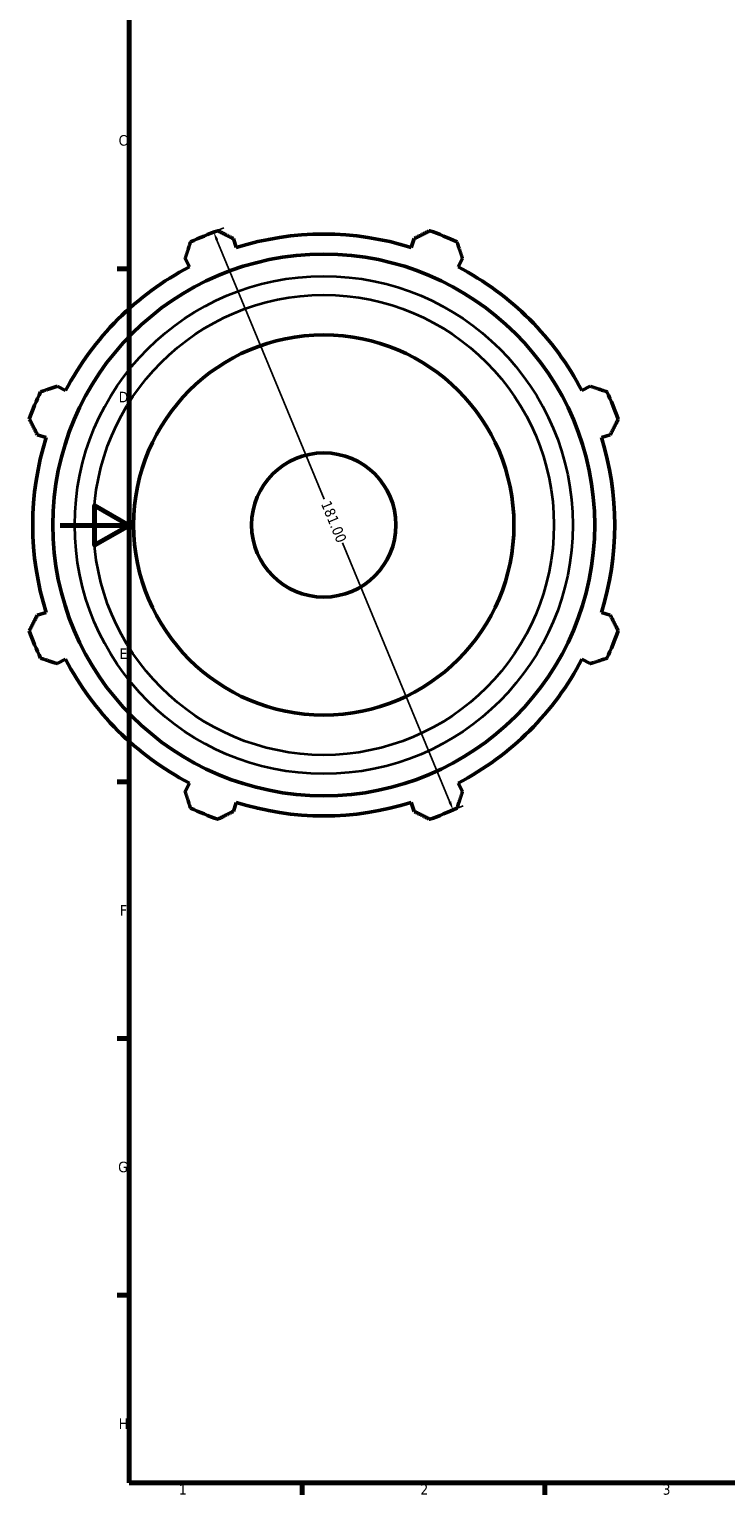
# Model space of a CAD drawing. Header units: millimetres. Extents: x -9 to 945, y -61 to 942.
# Tile 1 of 6: x -9 to 193, y 17 to 441. Entities that reach past the tile are written whole.
import ezdxf

# ---------------------------------------------------------------- set-up
doc = ezdxf.new("R2010")
doc.units = ezdxf.units.MM
for name, color, linetype, lineweight in [('Border (ANSI)', 7, 'Continuous', 70), ('Dimension (ANSI)', 7, 'Continuous', 25), ('Visible (ANSI)', 7, 'Continuous', 50), ('Visible Narrow (ANSI)', 7, 'Continuous', 35)]:
    doc.layers.add(name, color=color, linetype=linetype, lineweight=lineweight)
doc.styles.add('Note Text (ANSI)', font='tahoma.ttf')
doc.dimstyles.new('Default - mm (ANSI)', dxfattribs={"dimtxt": 3.048, "dimasz": 2.5, "dimexe": 3.175, "dimexo": 1.6002, "dimgap": 0.8, "dimtad": 0, "dimtoh": 1, "dimrnd": 1e-08, "dimzin": 4, "dimdsep": 46, "dimtxsty": 'Note Text (ANSI)', "dimcen": 0.09, "dimdle": 10, "dimclrd": 256, "dimclre": 256, "dimclrt": 256, "dimadec": 1, "dimazin": 1, "dimtfac": 1, "dimtofl": 0, "dimtmove": 0, "dimatfit": 3, "dimfxl": 1, "dimtolj": 1, "dimtzin": 4, "dimlwd": -1, "dimlwe": -1, "dimarcsym": 0})

# ---------------------------------------------------------------- blocks, each defined once
blk = doc.blocks.new('Borders Default Border')
at = {"layer": 'Border (ANSI)'}
for p, q in [((20, 371.25), (16.55, 371.25)), ((20, 222.75), (16.55, 222.75)), ((20, 148.5), (16.55, 148.5)), ((20, 74.25), (16.55, 74.25)), ((70.08, 20), (70.08, 16.55)), ((140.17, 20), (140.17, 16.55))]:
    blk.add_line(p, q, dxfattribs=at)
at = {"layer": 'Border (ANSI)', "flags": 128}
for points in [[(20, 20), (20, 574), (821, 574), (821, 20), (20, 20)], [(0, 297), (20, 297), (10, 302.77), (10, 291.23), (20, 297)]]:
    blk.add_lwpolyline(points, dxfattribs=at)
at = {"layer": 'Border (ANSI)', "char_height": 3.05, "attachment_point": 7, "style": 'Note Text (ANSI)'}
for s, insert in [('C', (16.95, 406.8)), ('D', (16.96, 332.6)), ('E', (17.21, 258.35)), ('F', (17.29, 184.1)), ('G', (16.81, 109.79)), ('H', (16.97, 35.6)), ('1', (34.35, 16.55)), ('2', (104.2, 16.55)), ('3', (174.26, 16.49))]:
    blk.add_mtext(s, dxfattribs=dict(at, insert=insert))
blk = doc.blocks.new('*D10')
at = {"layer": 'Defpoints', "color": 0, "transparency": 16777216}
for p in [(41.65, 380.72), (110.91, 213.5), (113.69, 214.65)]:
    blk.add_point(p, dxfattribs=at)
at = {"layer": 'Dimension (ANSI)', "transparency": 16777216}
for p, q in [((43.13, 381.33), (47.36, 383.09)), ((45.38, 379.56), (76.44, 304.58)), ((112.74, 216.96), (81.68, 291.94)), ((112.39, 214.11), (116.63, 215.86))]:
    blk.add_line(p, q, dxfattribs=at)
for points in [[(45.77, 379.72), (45, 379.4), (44.43, 381.87)], [(113.12, 217.12), (112.35, 216.8), (113.69, 214.65)]]:
    blk.add_solid(points, dxfattribs=at)
at = {"layer": 'Dimension (ANSI)', "transparency": 16777216, "insert": (78.22, 304.45), "char_height": 3.048, "attachment_point": 1, "rotation": 292.5, "style": 'Note Text (ANSI)'}
blk.add_mtext('\\A1;181.00', dxfattribs=at)

msp = doc.modelspace()

# ---------------------------------------------------------------- linework, layer by layer
at = {"layer": 'Visible (ANSI)'}
for p, q in [((50.972, 377.378), (50.155, 379.967)), ((102.406, 379.967), (101.589, 377.378)), ((36.164, 374.172), (37.417, 371.763)), ((115.144, 371.763), (116.397, 374.172)), ((1.625, 335.971), (-0.783, 337.225)), ((153.344, 337.225), (150.936, 335.971)), ((-6.578, 323.233), (-3.989, 322.417)), ((156.55, 322.417), (159.139, 323.233)), ((-3.989, 271.799), (-6.578, 270.983)), ((159.139, 270.983), (156.55, 271.799)), ((-0.783, 256.991), (1.625, 258.245)), ((150.936, 258.245), (153.344, 256.991)), ((37.417, 222.453), (36.164, 220.045)), ((116.397, 220.045), (115.144, 222.453)), ((50.155, 214.249), (50.972, 216.839)), ((101.589, 216.839), (102.406, 214.249))]:
    msp.add_line(p, q, dxfattribs=at)
for radius in [78.358, 55, 20.865]:
    msp.add_circle((76.281, 297.108), radius, dxfattribs=at)
for radius, start, end in [(90.5, 109.79198, 115.20802), (90.5, 64.79198, 70.20802), (84.165, 72.5, 107.5), (84.165, 117.5, 152.5), (84.165, 27.5, 62.5), (90.5, 154.79198, 160.20802), (90.5, 19.79198, 25.20802), (84.165, 162.5, 197.5), (84.165, 342.5, 17.5), (90.5, 199.79198, 205.20802), (90.5, 334.79198, 340.20802), (84.165, 207.5, 242.5), (84.165, 297.5, 332.5), (84.165, 252.5, 287.5), (90.5, 244.79198, 250.20802), (90.5, 289.79198, 295.20802)]:
    msp.add_arc((76.281, 297.108), radius, start, end, dxfattribs=at)
for points, weights in [([(45.637, 382.262), (47.942, 381.091), (50.155, 379.967)], [1, 1.00153170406, 1.00224692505]), ([(102.406, 379.967), (104.619, 381.091), (106.924, 382.262)], [1.00224692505, 1.00153170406, 1]), ([(36.164, 374.172), (36.934, 376.531), (37.736, 378.99)], [1.00224692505, 1.00153170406, 1]), ([(114.825, 378.99), (115.627, 376.531), (116.397, 374.172)], [1, 1.00153170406, 1.00224692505]), ([(-5.601, 335.653), (-3.143, 336.455), (-0.783, 337.225)], [1, 1.00153170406, 1.00224692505]), ([(153.344, 337.225), (155.704, 336.455), (158.162, 335.653)], [1.00224692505, 1.00153170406, 1]), ([(-6.578, 323.233), (-7.702, 325.447), (-8.873, 327.752)], [1.00224692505, 1.00153170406, 1]), ([(161.435, 327.752), (160.264, 325.447), (159.139, 323.233)], [1, 1.00153170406, 1.00224692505]), ([(-8.873, 266.464), (-7.702, 268.77), (-6.578, 270.983)], [1, 1.00153170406, 1.00224692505]), ([(159.139, 270.983), (160.264, 268.77), (161.435, 266.464)], [1.00224692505, 1.00153170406, 1]), ([(-0.783, 256.991), (-3.143, 257.761), (-5.601, 258.564)], [1.00224692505, 1.00153170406, 1]), ([(158.162, 258.564), (155.704, 257.761), (153.344, 256.991)], [1, 1.00153170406, 1.00224692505]), ([(37.736, 215.227), (36.934, 217.685), (36.164, 220.045)], [1, 1.00153170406, 1.00224692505]), ([(116.397, 220.045), (115.627, 217.685), (114.825, 215.227)], [1.00224692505, 1.00153170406, 1]), ([(50.155, 214.249), (47.942, 213.125), (45.637, 211.954)], [1.00224692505, 1.00153170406, 1]), ([(106.924, 211.954), (104.619, 213.125), (102.406, 214.249)], [1, 1.00153170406, 1.00224692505])]:
    msp.add_rational_spline(points, weights, degree=2, dxfattribs=at)
at = {"layer": 'Visible Narrow (ANSI)'}
for radius in [72.018, 66.548]:
    msp.add_circle((76.281, 297.108), radius, dxfattribs=at)

# ---------------------------------------------------------------- block references
msp.add_blockref('Borders Default Border', (0, 0))

# ---------------------------------------------------------------- dimensions: what is measured, and where the dimension line sits
at = {"layer": 'Dimension (ANSI)'}
dim = msp.add_linear_dim(base=(113.693, 214.649), p1=(41.648, 380.719), p2=(110.913, 213.497), angle=112.5, dimstyle='Default - mm (ANSI)', override={"dimtoh": 0, "dimdec": 2, "dimtp": 0, "dimtm": 0, "dimtdec": 2, "dimatfit": 1}, dxfattribs=at)
dim.commit()
dim.dimension.update_dxf_attribs({"geometry": '*D10', "text_midpoint": (79.06, 298.26), "dimtype": 160})

doc.saveas('drawing.dxf')
